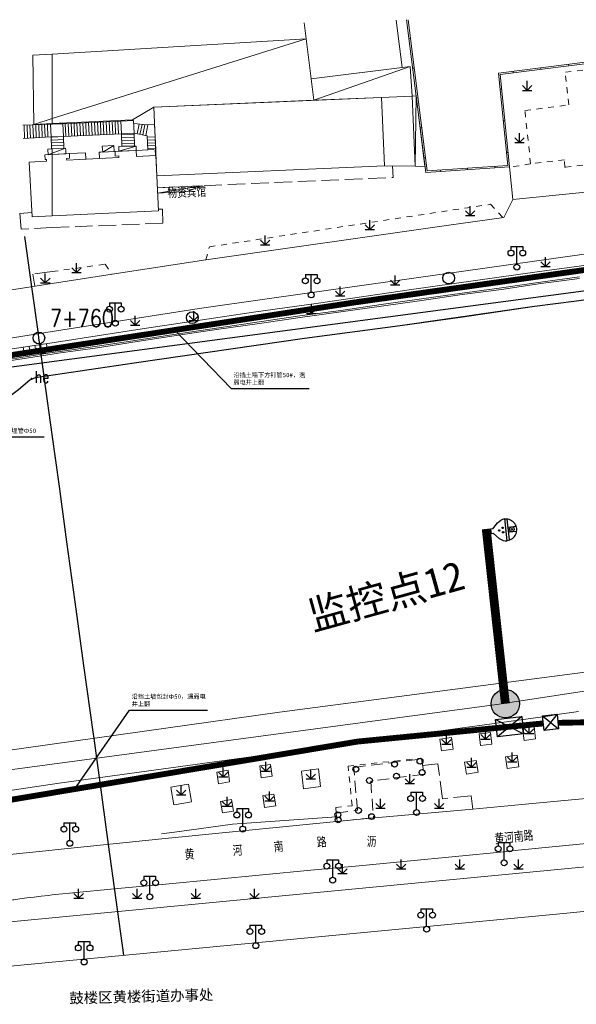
# Model space of a CAD drawing. Extents: x 39527407 to 39530665, y 3786466 to 3790957.
# Tile 34 of 113: x 39528827 to 39528922, y 3788063 to 3788231. Entities that reach past the tile are written whole.
import ezdxf
from ezdxf.enums import TextEntityAlignment as Align

# ---------------------------------------------------------------- set-up
doc = ezdxf.new("R2010")
doc.units = 0
doc.header["$PDSIZE"] = 0.2
for name, pattern in [('X0', [4, 3, -1]), ('X5', [3, 2, -1]), ('X6', [2, 1, -1])]:
    doc.linetypes.add(name, pattern=pattern)
doc.layers.get('0').update_dxf_attribs({"linetype": 'CONTINUOUS'})
for name, color, linetype in [('04-安保监控', 4, 'CONTINUOUS'), ('DLSS', 4, 'CONTINUOUS'), ('JCDL_DMX_F', 30, 'CONTINUOUS'), ('JCDL_JMDD', 1, 'CONTINUOUS'), ('JCDL_JMDD_F', 231, 'CONTINUOUS'), ('JCDL_JMDX_F', 231, 'CONTINUOUS'), ('JCDL_JT_ZJ', 100, 'CONTINUOUS'), ('JCDL_JTD_F', 100, 'CONTINUOUS'), ('JCDL_SXX_F', 5, 'CONTINUOUS'), ('JMD', 6, 'CONTINUOUS'), ('SXSS', 5, 'CONTINUOUS'), ('ZBTZ', 3, 'CONTINUOUS'), ('zdh', 7, 'CONTINUOUS'), ('断面线', 2, 'CONTINUOUS'), ('水面监控', 7, 'CONTINUOUS'), ('综合管网', 1, 'CONTINUOUS')]:
    doc.layers.add(name, color=color, linetype=linetype)
for name, color, linetype, lineweight in [('JCDL_JMDX', 1, 'CONTINUOUS', 0), ('JCDL_SXX', 5, 'CONTINUOUS', 0), ('JCDL_ZBX', 3, 'CONTINUOUS', 0), ('JCDL_ZBX_F', 7, 'CONTINUOUS', 0), ('TEXTL_ZJ', 7, 'CONTINUOUS', 0)]:
    doc.layers.add(name, color=color, linetype=linetype, lineweight=lineweight)
doc.styles.add('HT', font='simhei.ttf')
doc.styles.add('HZ', font='rs', dxfattribs={"width": 0.8, "bigfont": 'hztxt'})
doc.linetypes.add('10422', pattern='A,2,[150,AAA.SHX,S=1,R=0,X=0,Y=1],2,[177,AAA.SHX,S=1,R=0,X=0,Y=0.8],1e-09', length=4)
doc.linetypes.add('X35', pattern='A,2,[150,AAA.SHX,S=1,R=0,X=0,Y=1],2,[177,AAA.SHX,S=1,R=0,X=0,Y=0.8],1e-09', length=4)
doc.linetypes.add('X49', pattern='A,0,[5,symbolt.shx,S=1,R=0,X=0,Y=0],-10', length=10)
doc.linetypes.add('X67', pattern='A,1,[150,symbolx.shx,S=1,R=0,X=0,Y=1],2,[153,symbolx.shx,S=1,R=0,X=0,Y=0.8],2,[145,symbolx.shx,S=1,R=0,X=0,Y=0],0,[150,symbolx.shx,S=1,R=0,X=0,Y=1],2,[153,symbolx.shx,S=1,R=0,X=0,Y=0.8],2,[150,symbolx.shx,S=1,R=0,X=0,Y=1],0.5,-0.5,[146,symbolx.shx,S=1,R=0,X=0,Y=0],-0.5,0.5,[153,symbolx.shx,S=1,R=0,X=0,Y=0.8],1', length=12)

# ---------------------------------------------------------------- blocks, each defined once
blk = doc.blocks.new('9530003')
at = {"color": 0}
for p, q in [((-0.8, 0), (0.8, 0)), ((0, 0), (0, 1.6))]:
    blk.add_line(p, q, dxfattribs=at)
at = {"color": 0, "linetype": 'Continuous'}
for points in [[(0, 0), (-0.8, 0.8)], [(0, 0), (0.8, 0.8)]]:
    blk.add_lwpolyline(points, dxfattribs=at)
blk = doc.blocks.new('2382100')
at = {"color": 0, "linetype": 'Continuous'}
blk.add_circle((0, 0), 0.5, dxfattribs=at)
blk = doc.blocks.new('3521000')
at = {"color": 0}
for p, q in [((-1, 3.5), (1, 3.5)), ((0, 0.5), (0, 3.5))]:
    blk.add_line(p, q, dxfattribs=at)
at = {"color": 0, "linetype": 'Continuous', "flags": 128}
for points in [[(-1, 3.5), (-1, 2.9)], [(1, 3.5), (1, 2.9)]]:
    blk.add_lwpolyline(points, dxfattribs=at)
at = {"color": 0}
for centre in [(-1, 2.4), (1, 2.4), (0, 0)]:
    blk.add_circle(centre, 0.5, dxfattribs=at)
blk = doc.blocks.new('5820000')
at = {"color": 0, "linetype": 'Continuous'}
blk.add_circle((0, 0), 1, dxfattribs=at)
blk = doc.blocks.new('弱电井')
at = {"layer": '综合管网', "linetype": 'Continuous', "lineweight": 30}
for p, q in [((39506004.49, 3778249.61), (39505993.97, 3778244.37)), ((39505996.61, 3778252.25), (39506001.85, 3778241.73))]:
    blk.add_line(p, q, dxfattribs=at)
blk.add_lwpolyline([(39505996.61, 3778252.25), (39506004.49, 3778249.61), (39506001.85, 3778241.73), (39505993.97, 3778244.37)], close=True, dxfattribs=at)
blk = doc.blocks.new('A$C645879D4')
at = {"layer": '04-安保监控'}
h = blk.add_hatch(color=256, dxfattribs=at)
edge = h.paths.add_edge_path()
edge.add_arc((404, 404), 404, 0, 360)
blk.add_circle((404, 404), 404, dxfattribs=at)
blk = doc.blocks.new('A$C2CD672AE')
at = {"layer": '04-安保监控', "color": 6}
for p, q in [((3.16, 8.38), (1.14, 6.57)), ((3.16, 8.38), (3.16, 9.15)), ((3.16, 9.15), (4.84, 9.15)), ((4.84, 8.38), (4.84, 9.15)), ((4.84, 8.38), (6.85, 6.57)), ((0.1, 4.53), (0, 3.79)), ((0, 3.79), (8, 3.79)), ((0.34, 5.24), (0.1, 4.53)), ((1.14, 6.57), (0.34, 5.24)), ((6.85, 6.57), (7.66, 5.24)), ((7.66, 5.24), (7.9, 4.53)), ((7.9, 4.53), (8, 3.79)), ((0.31, 2.95), (7.69, 2.95)), ((3.16, 2.95), (3.16, 0.09)), ((4.84, 2.95), (4.84, 0.09))]:
    blk.add_line(p, q, dxfattribs=at)
for centre, major_axis, start_param, end_param in [((4, 3.79), (2.68, 2.68), 2.356194, 5.497787), ((3.26, 4.93), (0.188, 0.188), 6.28318530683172, 12.5663706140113), ((4.02, 6.27), (0.188, 0.188), 3.141593, 9.424778), ((4.85, 4.94), (0.188, 0.188), 3.141593, 9.424778), ((4, 1.71), (0.595, 0.595), 5.497787, 11.780972), ((4, 1.71), (0.161, 0.161), 5.497787, 11.780972)]:
    blk.add_ellipse(centre, major_axis=major_axis, ratio=1, start_param=start_param, end_param=end_param, dxfattribs=at)
for points in [[(3.03, 5.07), (3.49, 5.07), (2.99, 4.93), (3.52, 4.93)], [(3.03, 4.8), (3.49, 4.8), (2.99, 4.93), (3.52, 4.93)], [(3.12, 5.16), (3.39, 5.16), (3.03, 5.07), (3.49, 5.07)], [(3.12, 4.7), (3.39, 4.7), (3.03, 4.8), (3.49, 4.8)], [(3.26, 5.2), (3.26, 5.2), (3.12, 5.16), (3.39, 5.16)], [(3.26, 4.67), (3.26, 4.67), (3.12, 4.7), (3.39, 4.7)], [(3.79, 6.4), (4.25, 6.4), (3.76, 6.27), (4.29, 6.27)], [(3.79, 6.13), (4.25, 6.14), (3.76, 6.27), (4.29, 6.27)], [(3.89, 6.5), (4.16, 6.5), (3.79, 6.4), (4.25, 6.4)], [(3.89, 6.04), (4.16, 6.04), (3.79, 6.13), (4.25, 6.14)], [(4.02, 6.53), (4.02, 6.53), (3.89, 6.5), (4.16, 6.5)], [(4.02, 6), (4.02, 6), (3.89, 6.04), (4.16, 6.04)], [(4.62, 5.07), (5.08, 5.07), (4.59, 4.94), (5.12, 4.94)], [(4.62, 4.8), (5.09, 4.81), (4.59, 4.94), (5.12, 4.94)], [(4.72, 5.17), (4.99, 5.17), (4.62, 5.07), (5.08, 5.07)], [(4.72, 4.71), (4.99, 4.71), (4.62, 4.8), (5.09, 4.81)], [(4.85, 5.2), (4.85, 5.2), (4.72, 5.17), (4.99, 5.17)], [(4.86, 4.67), (4.86, 4.67), (4.72, 4.71), (4.99, 4.71)]]:
    blk.add_solid(points, dxfattribs=at)
blk = doc.blocks.new('A$C30C14BCC')
at = {"layer": '04-安保监控', "color": 2}
for p, q in [((0, 600), (400, 0)), ((0, 0), (400, 600))]:
    blk.add_line(p, q, dxfattribs=at)
at = {"layer": '04-安保监控', "color": 2, "ltscale": 12}
blk.add_lwpolyline([(0, 600), (400, 600), (400, 0), (0, 0)], close=True, dxfattribs=at)

msp = doc.modelspace()

# ---------------------------------------------------------------- linework, layer by layer
at = {"color": 9, "linetype": 'Continuous', "elevation": -38.58, "flags": 128}
msp.add_lwpolyline([(39528544.38863, 3788142.56071), (39528589.77988, 3788146.39236), (39528708.42517, 3788157.19587), (39528716.03372, 3788157.9629), (39528728.35855, 3788159.14714), (39528943.94426, 3788187.83495), (39528994.39861, 3788193.35469), (39528996.02612, 3788193.78543), (39529138.46752, 3788162.83557), (39529165.19701, 3788162.16328)], dxfattribs=at)
at = {"layer": 'DLSS', "color": 9, "linetype": 'X6', "lineweight": 0, "elevation": -38.58}
for points in [[(39528935.26154, 3788224.13045), (39528920.312, 3788222.41272)], [(39528920.95216, 3788216.84139), (39528920.312, 3788222.41272)], [(39528914.416, 3788206.76272), (39528913.451, 3788215.84072), (39528920.95216, 3788216.84139)], [(39528949.4747, 3788209.24674), (39528931.269, 3788207.43072), (39528920.277, 3788206.16772), (39528920.191, 3788207.42872), (39528914.416, 3788206.76272), (39528910.83941, 3788206.20549)], [(39528859.039, 3788190.37571), (39528859.65675, 3788192.61168), (39528907.58158, 3788199.86595), (39528909.72897, 3788197.59748)], [(39528832.843, 3788188.38016), (39528841.88491, 3788189.64799), (39528843.00632, 3788187.945)], [(39528881.27699, 3788096.01171), (39528881.18643, 3788096.96221), (39528883.99565, 3788097.23979), (39528883.28099, 3788104.00872), (39528895.56, 3788105.35272), (39528895.57757, 3788105.21378)]]:
    msp.add_lwpolyline(points, dxfattribs=at)
at = {"layer": 'DLSS', "color": 9, "linetype": 'Continuous', "lineweight": 20, "elevation": -38.58}
for points in [[(39528997.11052, 3788206.84358), (39528974.795, 3788207.90272), (39528943.607, 3788203.91672), (39528911.412, 3788200.65572), (39528910.83692, 3788206.22963)], [(39528909.85699, 3788197.61572), (39528911.412, 3788200.65572)], [(39528994.11535, 3788198.75811), (39528992.349, 3788198.83371), (39528983.16899, 3788198.72072), (39528968.86799, 3788197.61471), (39528955.461, 3788195.87372), (39528870.28099, 3788183.85872), (39528857.875, 3788182.10071), (39528832.843, 3788178.15314)], [(39528909.85699, 3788197.61572), (39528899.67373, 3788196.16491)], [(39528899.67373, 3788196.16491), (39528859.039, 3788190.37571)], [(39528859.039, 3788190.37571), (39528843.04899, 3788187.95171)], [(39528843.04899, 3788187.95171), (39528832.843, 3788186.34723)], [(39528832.843, 3788186.34723), (39528813.159, 3788183.25271), (39528808.16299, 3788182.44171), (39528802.959, 3788181.59972), (39528778.43, 3788177.71071), (39528761.533, 3788175.64471), (39528757.57799, 3788175.19772), (39528737.37, 3788173.15672), (39528714.68499, 3788171.09072), (39528706.525, 3788170.38072), (39528678.411, 3788168.09171), (39528666.28211, 3788167.02132), (39528655.114, 3788166.03571), (39528597.8, 3788161.41072), (39528585.538, 3788160.40872), (39528582.843, 3788160.19405)], [(39528832.843, 3788178.15314), (39528812.40915, 3788174.9307), (39528793.044, 3788171.68872), (39528788.18399, 3788170.94272), (39528771.38199, 3788168.60672), (39528735.392, 3788164.86672), (39528717.644, 3788163.22372), (39528675.635, 3788159.71271), (39528666.76499, 3788158.91472), (39528631.35599, 3788155.76972), (39528582.843, 3788151.99949)], [(39528832.843, 3788089.65418), (39528833.303, 3788089.70071), (39528850.979, 3788091.55171), (39528881.32599, 3788094.53671), (39528886.56, 3788095.10172), (39528904.568, 3788096.69472), (39528912.89599, 3788097.45672), (39528914.72388, 3788097.64326), (39528916.5523, 3788097.82456), (39528918.38119, 3788098.00104), (39528920.21055, 3788098.17268), (39528922.04034, 3788098.33949), (39528923.87058, 3788098.50146)], [(39528815.63, 3788087.91271), (39528832.843, 3788089.65418)], [(39528932.499, 3788080.13871), (39528920, 3788078.89171), (39528832.843, 3788070.57267)], [(39528832.843, 3788070.57267), (39528780.889, 3788065.61372)]]:
    msp.add_lwpolyline(points, dxfattribs=at)
at = {"layer": 'DLSS', "color": 9, "linetype": 'Continuous', "lineweight": 0, "elevation": -38.58}
for points in [[(39528926.3059, 3788091.0321), (39528918.07833, 3788090.22128), (39528912.288, 3788089.65372), (39528909.85033, 3788089.41491), (39528901.62189, 3788088.61298), (39528893.39302, 3788087.81548), (39528885.16371, 3788087.02243), (39528876.93399, 3788086.23381), (39528868.70384, 3788085.44964), (39528860.47326, 3788084.6699), (39528852.24227, 3788083.89461), (39528844.01086, 3788083.12376), (39528835.779, 3788082.35772), (39528834.56961, 3788082.23144), (39528833.36081, 3788082.09956), (39528832.843, 3788082.04083)], [(39528832.843, 3788078.13249), (39528933.914, 3788087.81871)], [(39528832.843, 3788082.04083), (39528832.15259, 3788081.96253), (39528830.94496, 3788081.82035), (39528829.73795, 3788081.67301), (39528828.53158, 3788081.52052), (39528827.32587, 3788081.36289), (39528826.289, 3788081.22271), (39528826.12084, 3788081.20012), (39528824.91652, 3788081.0322), (39528823.71299, 3788080.85872), (39528820.70324, 3788080.39571), (39528820.65499, 3788080.38772), (39528817.69449, 3788079.92627), (39528814.68667, 3788079.45089), (39528811.67979, 3788078.96959), (39528808.67387, 3788078.48236), (39528805.669, 3788077.98871)], [(39528805.966, 3788075.55671), (39528832.843, 3788078.13249)]]:
    msp.add_lwpolyline(points, dxfattribs=at)
at = {"layer": 'JCDL_DMX_F', "color": 9, "linetype": 'X35', "lineweight": 0, "elevation": -38.58}
for points in [[(39528832.843, 3788174.30361), (39528833.84307, 3788174.4414), (39528840.56593, 3788175.38858), (39528847.35153, 3788176.42969), (39528854.36928, 3788177.53298), (39528861.27666, 3788178.54226), (39528868.17015, 3788179.53615), (39528875.10947, 3788180.56117), (39528882.06496, 3788181.50801), (39528888.97435, 3788182.50194), (39528895.86769, 3788183.4645), (39528902.76004, 3788184.45823), (39528909.46587, 3788185.3426), (39528916.15573, 3788186.33649), (39528922.76639, 3788187.22071)], [(39528822.8569, 3788172.76126), (39528832.843, 3788174.30361)], [(39528832.843, 3788104.36398), (39528908.684, 3788114.52672), (39528923.93299, 3788116.86371)], [(39528803.03408, 3788096.46935), (39528834.00799, 3788101.12171), (39528846.009, 3788102.72472), (39528916.51, 3788112.41671), (39528917.72816, 3788112.61253), (39528918.9472, 3788112.80281), (39528920.16703, 3788112.98795), (39528921.38763, 3788113.16797), (39528922.60897, 3788113.34286)], [(39528798.08, 3788099.70572), (39528832.843, 3788104.36398)]]:
    msp.add_lwpolyline(points, dxfattribs=at)
at = {"layer": 'JCDL_JMDX', "color": 9, "linetype": 'Continuous', "lineweight": 0, "elevation": -38.58}
for points in [[(39528893.2676, 3788231.35283), (39528896.534, 3788205.31472)], [(39528832.843, 3788214.49887), (39528876.153, 3788228.10972)], [(39528947.0359, 3788227.04372), (39528908.9363, 3788222.21535)], [(39528877.46677, 3788217.62056), (39528893.86346, 3788223.38929)], [(39528910.83692, 3788206.22963), (39528909.21005, 3788221.99804)], [(39528894.715, 3788206.34672), (39528894.89914, 3788218.34704)], [(39528829.67872, 3788213.50444), (39528832.843, 3788214.49887)], [(39528832.54087, 3788213.51452), (39528827.81494, 3788213.34121)], [(39528828.04389, 3788213.34961), (39528828.12606, 3788211.10905)], [(39528828.54356, 3788213.36793), (39528828.6254, 3788211.13609)], [(39528829.04322, 3788213.38626), (39528829.12475, 3788211.16313)], [(39528829.54288, 3788213.40458), (39528829.62409, 3788211.19017)], [(39528830.04255, 3788213.4229), (39528830.12344, 3788211.21721)], [(39528830.54221, 3788213.44123), (39528830.62278, 3788211.24425)], [(39528831.04188, 3788213.45955), (39528831.12212, 3788211.27129)], [(39528831.54154, 3788213.47788), (39528831.62147, 3788211.29834)], [(39528832.0412, 3788213.4962), (39528832.12081, 3788211.32538)], [(39528832.843, 3788213.5256), (39528832.54087, 3788213.51452)], [(39528832.54087, 3788213.51452), (39528832.644, 3788211.35371)], [(39528834.11536, 3788213.57226), (39528832.843, 3788213.5256)], [(39528834.64355, 3788213.59747), (39528834.11536, 3788213.57226)], [(39528844.5467, 3788214.0701), (39528834.64355, 3788213.59747)], [(39528834.74599, 3788211.45071), (39528834.64355, 3788213.59747)], [(39528835.0575, 3788213.61723), (39528835.15999, 3788211.46973)], [(39528835.55693, 3788213.64106), (39528835.65946, 3788211.49268)], [(39528836.05636, 3788213.6649), (39528836.15894, 3788211.51562)], [(39528836.55579, 3788213.68873), (39528836.65841, 3788211.53857)], [(39528837.05522, 3788213.71257), (39528837.15788, 3788211.56152)], [(39528837.55466, 3788213.73641), (39528837.65736, 3788211.58446)], [(39528838.05409, 3788213.76024), (39528838.15683, 3788211.60741)], [(39528838.55352, 3788213.78408), (39528838.65631, 3788211.63036)], [(39528839.05295, 3788213.80791), (39528839.15578, 3788211.6533)], [(39528839.55238, 3788213.83175), (39528839.65525, 3788211.67625)], [(39528840.05181, 3788213.85558), (39528840.15473, 3788211.6992)], [(39528840.55125, 3788213.87942), (39528840.6542, 3788211.72214)], [(39528841.05068, 3788213.90326), (39528841.15368, 3788211.74509)], [(39528841.55011, 3788213.92709), (39528841.65315, 3788211.76804)], [(39528842.04954, 3788213.95093), (39528842.15262, 3788211.79098)], [(39528842.54897, 3788213.97476), (39528842.6521, 3788211.81393)], [(39528843.0484, 3788213.9986), (39528843.15157, 3788211.83688)], [(39528843.54783, 3788214.02243), (39528843.65105, 3788211.85983)], [(39528844.04727, 3788214.04627), (39528844.15052, 3788211.88277)], [(39528846.704, 3788214.15371), (39528844.5467, 3788214.0701)], [(39528844.5467, 3788214.0701), (39528844.65, 3788211.90572)], [(39528846.82099, 3788211.99971), (39528846.704, 3788214.15371)], [(39528846.73224, 3788213.63382), (39528848.96699, 3788213.40472)], [(39528847.31018, 3788211.89628), (39528847.65751, 3788213.53896)], [(39528847.79936, 3788211.79285), (39528848.15772, 3788213.48768)], [(39528848.28855, 3788211.68941), (39528848.65794, 3788213.4364)], [(39528848.77773, 3788211.58598), (39528849.166, 3788213.42226)], [(39528848.96699, 3788213.40472), (39528850.30065, 3788213.52224)], [(39528850.30065, 3788213.52224), (39528850.4824, 3788209.2205)], [(39528832.644, 3788211.35371), (39528827.88171, 3788211.09582)], [(39528832.644, 3788211.35371), (39528832.843, 3788211.36289)], [(39528832.73728, 3788209.32441), (39528832.644, 3788211.35371)], [(39528832.64545, 3788211.3223), (39528832.843, 3788211.33138)], [(39528832.843, 3788211.36289), (39528834.74599, 3788211.45071)], [(39528832.843, 3788211.33138), (39528834.74746, 3788211.41892)], [(39528844.65, 3788211.90572), (39528834.74599, 3788211.45071)], [(39528834.8393, 3788209.42105), (39528834.74599, 3788211.45071)], [(39528844.65, 3788211.90572), (39528846.82099, 3788211.99971)], [(39528844.70499, 3788209.76071), (39528844.65, 3788211.90572)], [(39528844.65374, 3788211.76006), (39528846.82409, 3788211.8157)], [(39528844.66655, 3788211.26022), (39528846.8325, 3788211.31575)], [(39528846.82099, 3788211.99971), (39528849.058, 3788211.52672)], [(39528846.85804, 3788209.79692), (39528846.82099, 3788211.99971)], [(39528849.058, 3788211.52672), (39528849.1589, 3788209.15744)], [(39528849.06708, 3788211.31337), (39528850.39159, 3788211.36978)], [(39528832.66841, 3788210.82283), (39528832.843, 3788210.83085)], [(39528832.69137, 3788210.32336), (39528832.843, 3788210.33033)], [(39528832.71432, 3788209.82388), (39528832.843, 3788209.8298)], [(39528832.843, 3788210.83085), (39528834.77042, 3788210.91945)], [(39528832.843, 3788210.33033), (39528834.79338, 3788210.41998)], [(39528832.843, 3788209.8298), (39528834.81634, 3788209.9205)], [(39528832.843, 3788208.58473), (39528835.093, 3788209.43272)], [(39528841.44457, 3788208.77388), (39528843.349, 3788209.91771)], [(39528844.22757, 3788208.90405), (39528847.14299, 3788209.80171)], [(39528844.67937, 3788210.76039), (39528846.84091, 3788210.8158)], [(39528844.69218, 3788210.26055), (39528846.84931, 3788210.31585)], [(39528849.08836, 3788210.81383), (39528850.41269, 3788210.87023)], [(39528849.10964, 3788210.31428), (39528850.4338, 3788210.37067)], [(39528849.13091, 3788209.81473), (39528850.45491, 3788209.87112)], [(39528849.15219, 3788209.31518), (39528850.47601, 3788209.37157)], [(39528832.16176, 3788208.32798), (39528832.843, 3788208.58473)], [(39528896.534, 3788205.31472), (39528910.83692, 3788206.22963)], [(39528858.36555, 3788203.02429), (39528850.8171, 3788201.77312)]]:
    msp.add_lwpolyline(points, dxfattribs=at)
at = {"layer": 'JCDL_JMDX', "color": 9, "linetype": 'X0', "lineweight": 0, "elevation": -38.58}
for points in [[(39528835.77277, 3788208.50972), (39528838.51683, 3788208.65344), (39528838.57173, 3788207.5414)], [(39528843.55399, 3788208.86771), (39528841.05646, 3788208.75662), (39528840.82867, 3788208.74789), (39528840.89064, 3788207.66283)], [(39528847.14999, 3788209.06171), (39528850.38199, 3788209.21571), (39528850.43708, 3788208.16172)], [(39528850.77214, 3788202.69011), (39528890.73347, 3788204.44875), (39528890.9574, 3788204.46095), (39528890.87489, 3788206.39875)], [(39528832.843, 3788195.88934), (39528827.52399, 3788195.64072), (39528827.32399, 3788198.27871), (39528829.37645, 3788198.47563)], [(39528850.95096, 3788199.04276), (39528851.64597, 3788199.04276), (39528851.71496, 3788196.65367), (39528832.843, 3788195.88934)]]:
    msp.add_lwpolyline(points, dxfattribs=at)
at = {"layer": 'JCDL_JMDX', "color": 9, "linetype": 'X67', "lineweight": 0, "elevation": -38.58}
for points in [[(39528832.843, 3788170.71941), (39528846.78883, 3788172.73452), (39528875.87809, 3788176.9464), (39528892.15163, 3788179.13787), (39528902.78863, 3788180.61652), (39528915.09334, 3788182.40818), (39528922.24827, 3788183.3608), (39528933.80215, 3788184.96701), (39528946.20778, 3788186.75721), (39528959.19593, 3788188.56633), (39528972.15803, 3788190.11916), (39528982.75405, 3788190.7814), (39528990.58084, 3788190.97211), (39528991.2165, 3788190.92916)], [(39528827.07636, 3788168.21651), (39528827.32592, 3788168.42874), (39528827.57213, 3788168.64483), (39528827.81494, 3788168.86474), (39528828.054, 3788169.08872), (39528828.996, 3788169.85872), (39528829.93699, 3788170.24171), (39528832.843, 3788170.71941)]]:
    msp.add_lwpolyline(points, dxfattribs=at)
at = {"layer": 'JCDL_JMDX_F', "color": 9, "linetype": 'Continuous', "lineweight": 0, "elevation": -38.58}
for points in [[(39528893.51862, 3788231.36032), (39528896.75278, 3788205.57923)], [(39528893.66659, 3788228.17224), (39528893.91465, 3788228.20336)], [(39528947.06733, 3788226.7957), (39528909.21005, 3788221.99804)], [(39528894.30565, 3788223.078), (39528894.55371, 3788223.10912)], [(39528916.15065, 3788223.12963), (39528916.18208, 3788222.88161)], [(39528920.88483, 3788223.72959), (39528920.91626, 3788223.48157)], [(39528910.56156, 3788206.46253), (39528908.9363, 3788222.21535)], [(39528911.41646, 3788222.52966), (39528911.4479, 3788222.28165)], [(39528909.46662, 3788219.51124), (39528909.21794, 3788219.48559)], [(39528894.94471, 3788217.98376), (39528895.19276, 3788218.01488)], [(39528895.58377, 3788212.88952), (39528895.83182, 3788212.92064)], [(39528910.02348, 3788214.11384), (39528909.7748, 3788214.08818)], [(39528896.22282, 3788207.79528), (39528896.47088, 3788207.8264)], [(39528910.58035, 3788208.71643), (39528910.33167, 3788208.69077)], [(39528896.75278, 3788205.57923), (39528910.56156, 3788206.46253)], [(39528903.68546, 3788205.77218), (39528903.6695, 3788206.02167)], [(39528908.34202, 3788206.07004), (39528908.32606, 3788206.31953)], [(39528899.0289, 3788205.47431), (39528899.01294, 3788205.7238)]]:
    msp.add_lwpolyline(points, dxfattribs=at)
at = {"layer": 'JCDL_SXX', "color": 9, "linetype": 'Continuous', "lineweight": 0, "elevation": -38.58}
for points in [[(39528993.36207, 3788196.72372), (39528992.73189, 3788196.77329), (39528987.86622, 3788196.77329), (39528985.44231, 3788196.87119), (39528975.58129, 3788196.1588), (39528971.76474, 3788195.91979), (39528964.67135, 3788195.13752), (39528947.92786, 3788192.85921), (39528932.35607, 3788190.64368), (39528915.94209, 3788188.38505), (39528894.11856, 3788185.30739), (39528878.25769, 3788183.01119), (39528867.14383, 3788181.44988), (39528861.508, 3788180.61546), (39528848.18643, 3788178.60722), (39528832.843, 3788176.25072)], [(39528832.843, 3788176.25072), (39528822.57156, 3788174.69997)], [(39528829.87736, 3788175.80298), (39528830.02659, 3788174.81775)], [(39528830.86615, 3788175.95226), (39528830.94043, 3788175.46187)], [(39528831.85495, 3788176.10155), (39528832.00403, 3788175.11727)], [(39528827.89977, 3788175.50441), (39528828.04914, 3788174.51823)], [(39528828.88856, 3788175.65369), (39528828.96299, 3788175.16235)]]:
    msp.add_lwpolyline(points, dxfattribs=at)
at = {"layer": 'JCDL_SXX_F', "color": 9, "linetype": 'Continuous', "lineweight": 0, "elevation": -38.58}
for points in [[(39528922.73209, 3788187.46835), (39528916.12079, 3788186.58405), (39528909.43116, 3788185.59018), (39528902.72586, 3788184.70588), (39528895.83256, 3788183.71202), (39528888.93927, 3788182.74946), (39528882.0303, 3788181.7556), (39528875.07434, 3788180.80869), (39528868.13405, 3788179.78353), (39528861.24075, 3788178.78967), (39528854.33179, 3788177.78015), (39528847.31316, 3788176.67673), (39528840.52953, 3788175.63592), (39528833.80857, 3788174.68901), (39528832.843, 3788174.55597)], [(39528832.843, 3788174.55597), (39528822.82002, 3788173.00853)]]:
    msp.add_lwpolyline(points, dxfattribs=at)
at = {"layer": 'JCDL_ZBX', "color": 9, "linetype": 'Continuous', "lineweight": 0, "elevation": -38.58}
for points in [[(39528913.346, 3788108.39572), (39528915.275, 3788108.67871), (39528915.015, 3788110.74272), (39528913.0441, 3788110.45356), (39528913.346, 3788108.39572)], [(39528898.94999, 3788108.62771), (39528900.95399, 3788108.89171), (39528901.235, 3788106.89771), (39528899.213, 3788106.63135), (39528898.94999, 3788108.62771)], [(39528905.865, 3788107.51472), (39528905.626, 3788109.49672), (39528907.575, 3788109.75072), (39528907.81625, 3788107.75), (39528905.865, 3788107.51472)], [(39528910.405, 3788103.60171), (39528912.385, 3788103.87572), (39528912.136, 3788105.89871), (39528910.12563, 3788105.62051), (39528910.405, 3788103.60171)], [(39528903.48499, 3788102.64871), (39528905.48099, 3788102.97072), (39528905.16, 3788104.98671), (39528903.15988, 3788104.66405), (39528903.48499, 3788102.64871)]]:
    msp.add_lwpolyline(points, dxfattribs=at)
at = {"layer": 'JCDL_ZBX', "color": 9, "linetype": 'X49', "lineweight": 0, "elevation": -38.58}
msp.add_lwpolyline([(39528881.33976, 3788095.37737), (39528863.60313, 3788094.12713), (39528854.52217, 3788092.84952), (39528851.449, 3788092.47154)], dxfattribs=at)
at = {"layer": 'JCDL_ZBX_F', "color": 9, "linetype": 'X0', "lineweight": 0, "elevation": -38.58}
for points in [[(39528832.843, 3788188.38016), (39528829.543, 3788187.93772), (39528829.8666, 3788185.87931)], [(39528868.49497, 3788102.03226), (39528870.34696, 3788102.28326), (39528870.073, 3788104.30471), (39528868.22099, 3788104.05372), (39528868.49497, 3788102.03226)], [(39528904.568, 3788096.69472), (39528904.273, 3788098.91571), (39528899.37772, 3788098.45564), (39528898.60599, 3788104.41471), (39528896.00863, 3788104.10046)], [(39528861.18399, 3788100.97872), (39528863.08499, 3788101.30671), (39528862.82299, 3788103.33172), (39528860.906, 3788102.99971), (39528861.18399, 3788100.97872)], [(39528875.342, 3788103.15171), (39528878.241, 3788103.52371), (39528878.57099, 3788100.53671), (39528875.69799, 3788100.12871), (39528875.342, 3788103.15171)], [(39528853.06199, 3788100.42971), (39528856.08099, 3788100.92472), (39528856.57705, 3788097.89933), (39528853.55805, 3788097.40434), (39528853.06199, 3788100.42971)], [(39528868.75712, 3788098.98364), (39528870.61737, 3788099.24176), (39528870.95324, 3788097.21984), (39528869.06716, 3788096.96173), (39528868.75712, 3788098.98364)], [(39528863.755, 3788096.35171), (39528863.43599, 3788098.29872), (39528861.545, 3788097.96471), (39528861.852, 3788096.02172), (39528863.755, 3788096.35171)]]:
    msp.add_lwpolyline(points, dxfattribs=at)
at = {"layer": 'JMD', "color": 9, "linetype": 'Continuous', "lineweight": 0, "elevation": -38.58}
for points in [[(39528891.4808, 3788231.29952), (39528892.50145, 3788223.2187), (39528877.00865, 3788221.27824), (39528876.153, 3788228.10972), (39528875.81207, 3788230.83204)], [(39528846.53499, 3788214.28172), (39528832.843, 3788213.67669), (39528832.843, 3788225.47346), (39528876.153, 3788228.10972), (39528877.46677, 3788217.62056), (39528850.17645, 3788216.46145), (39528846.53499, 3788214.28172)], [(39528832.843, 3788213.67669), (39528829.67872, 3788213.50444), (39528829.51457, 3788225.29578), (39528832.843, 3788225.47346), (39528832.843, 3788213.67669)], [(39528893.86346, 3788223.38929), (39528894.2347, 3788218.3204), (39528889.007, 3788218.11071), (39528877.46677, 3788217.62056), (39528877.00865, 3788221.27824), (39528893.86346, 3788223.38929)], [(39528889.007, 3788218.11071), (39528889.476, 3788206.41772), (39528850.672, 3788204.73271), (39528850.17645, 3788216.46145), (39528889.007, 3788218.11071)], [(39528894.2347, 3788218.3204), (39528894.715, 3788206.34672), (39528889.476, 3788206.41772), (39528889.007, 3788218.11071), (39528894.2347, 3788218.3204)], [(39528894.89914, 3788218.34704), (39528896.40741, 3788206.32379), (39528894.715, 3788206.34672), (39528894.2347, 3788218.3204), (39528894.89914, 3788218.34704)], [(39528835.16307, 3788208.47923), (39528832.843, 3788208.36231), (39528832.843, 3788209.32927), (39528835.093, 3788209.43272), (39528835.159, 3788209.11672), (39528835.16307, 3788208.47923)], [(39528843.349, 3788209.91771), (39528843.41239, 3788208.86167), (39528841.44457, 3788208.77388), (39528841.383, 3788209.79972), (39528843.349, 3788209.91771)], [(39528847.14299, 3788209.80171), (39528847.14999, 3788209.06171), (39528844.22757, 3788208.90405), (39528844.18199, 3788209.74872), (39528844.70499, 3788209.76071), (39528846.85804, 3788209.79692), (39528847.14299, 3788209.80171)], [(39528832.843, 3788208.36231), (39528832.843, 3788197.91209), (39528829.41445, 3788197.74851), (39528828.929, 3788207.03771), (39528831.887, 3788207.22872), (39528831.87318, 3788207.49301), (39528831.61399, 3788207.48071), (39528831.581, 3788208.29872), (39528832.843, 3788208.36231)], [(39528832.843, 3788208.36231), (39528832.16176, 3788208.32798), (39528832.11299, 3788209.29571), (39528832.843, 3788209.32927), (39528832.843, 3788208.36231)], [(39528847.14999, 3788209.06171), (39528847.20586, 3788207.99286), (39528850.52693, 3788208.16642), (39528850.672, 3788204.73271), (39528850.964, 3788198.77672), (39528832.843, 3788197.91209), (39528832.843, 3788208.36231), (39528835.768, 3788208.50972), (39528835.796, 3788207.71971), (39528835.29712, 3788207.69365), (39528835.31395, 3788207.37139), (39528844.218, 3788207.83672), (39528844.2034, 3788208.11603), (39528843.585, 3788208.08372), (39528843.55399, 3788208.86771), (39528847.14999, 3788209.06171)], [(39528858.36555, 3788203.02429), (39528855.91098, 3788202.02285), (39528850.8171, 3788201.77312), (39528850.77214, 3788202.69011), (39528858.36555, 3788203.02429)]]:
    msp.add_lwpolyline(points, dxfattribs=at)
at = {"layer": 'JMD', "color": 9, "linetype": 'X5', "lineweight": 0, "elevation": -38.58}
msp.add_lwpolyline([(39528896.23599, 3788102.64272), (39528887.166, 3788101.44471), (39528887.62118, 3788095.20081), (39528881.42193, 3788094.54698), (39528881.27699, 3788096.01171), (39528884.912, 3788096.49272), (39528884.254, 3788103.78171), (39528895.83, 3788105.24572), (39528896.23599, 3788102.64272)], dxfattribs=at)
at = {"layer": 'SXSS', "color": 9, "linetype": '10422', "flags": 128}
msp.add_lwpolyline([(39529158.99219, 3788155.00221), (39529154.61133, 3788156.12167), (39529139.59664, 3788160.06119), (39529139.20828, 3788160.09122), (39529138.62708, 3788159.93231), (39529134.56702, 3788158.64931), (39529133.72248, 3788158.51672), (39529132.81762, 3788158.6252), (39529113.18757, 3788163.5065), (39529112.13112, 3788164.12733), (39529111.17086, 3788164.90968), (39529109.52931, 3788166.4485), (39529108.36236, 3788167.42696), (39529107.39602, 3788168.07286), (39529082.843, 3788174.28322), (39529050.68838, 3788182.43744), (39529033.00544, 3788186.68419), (39529028.68519, 3788187.22346), (39529024.83151, 3788187.70449), (39529002.88224, 3788190.14097), (39528990.58084, 3788190.97211), (39528982.75405, 3788190.7814), (39528972.15803, 3788190.11916), (39528959.19593, 3788188.56633), (39528946.20778, 3788186.75721), (39528933.80215, 3788184.96701), (39528922.24827, 3788183.3608), (39528915.09334, 3788182.40818), (39528892.15162, 3788179.13787), (39528875.87809, 3788176.9464), (39528846.78883, 3788172.73452), (39528829.93699, 3788170.24171), (39528828.996, 3788169.85872), (39528827.07636, 3788168.21651), (39528825.51229, 3788167.02725), (39528824.41071, 3788166.31798), (39528823.26701, 3788165.67882), (39528822.38429, 3788165.24697), (39528820.25316, 3788164.40332), (39528818.78, 3788164.01172), (39528816.61363, 3788163.978), (39528814.57489, 3788164.13063), (39528812.89156, 3788164.39443), (39528810.25161, 3788165.0709), (39528808.64886, 3788165.64914), (39528806.695, 3788166.39572), (39528784.98399, 3788162.69571), (39528745.658, 3788158.20872), (39528673.04433, 3788151.08721), (39528646.58199, 3788148.55371), (39528582.843, 3788142.75486), (39528552.091, 3788140.10372), (39528550.826, 3788139.49872), (39528549.658, 3788138.03872), (39528548.90697, 3788137.42772), (39528548.81264, 3788137.19961), (39528526.95554, 3788135.46463)], dxfattribs=at)
at = {"layer": 'SXSS', "color": 9, "linetype": 'X35', "lineweight": 0, "elevation": -38.58}
for points in [[(39528832.843, 3788107.75911), (39528871.579, 3788113.22572), (39528926.71, 3788120.46672)], [(39528758.81199, 3788085.88672), (39528771.181, 3788087.46971), (39528770.048, 3788096.31571), (39528773.129, 3788096.45271), (39528798.08, 3788099.70572), (39528797.375, 3788102.75371), (39528832.843, 3788107.75911)]]:
    msp.add_lwpolyline(points, dxfattribs=at)
at = {"layer": 'zdh', "color": 9}
msp.add_point((39528829.332, 3788170.16072, -2.055), dxfattribs=at)
at = {"layer": '断面线', "color": 9, "elevation": -38.58, "flags": 128}
msp.add_lwpolyline([(39528845.05784, 3788071.73857), (39528842.45589, 3788090.65919), (39528840.89066, 3788102.04105), (39528840.43138, 3788105.38083), (39528839.96608, 3788108.76436), (39528839.8711, 3788109.45499), (39528838.25652, 3788121.19573), (39528836.76766, 3788132.02227), (39528835.36087, 3788142.25207), (39528834.05981, 3788151.71297), (39528832.843, 3788160.56126), (39528831.5379, 3788170.05153), (39528831.47694, 3788170.49485), (39528830.72928, 3788175.9316), (39528830.57382, 3788177.06204), (39528830.47512, 3788177.77972), (39528829.37197, 3788185.80155), (39528828.19587, 3788194.35378)], dxfattribs=at)
at = {"layer": '断面线', "color": 9}
msp.add_circle((39528830.57382, 3788177.06204, -38.58), 1, dxfattribs=at)
at = {"layer": '水面监控', "color": 6, "const_width": 1.5, "elevation": -38.58}
msp.add_lwpolyline([(39528906.84892, 3788144.47667), (39528910.11661, 3788114.65517)], dxfattribs=at)
at = {"layer": '综合管网', "color": 1, "linetype": 'Continuous', "lineweight": 30}
for p, q in [((39528853.69996, 3788178.4515, -38.58), (39528863.3389, 3788168.42662)), ((39528863.3389, 3788168.42662), (39528876.64768, 3788168.42662)), ((39528818.13118, 3788160.19756), (39528831.43996, 3788160.19756)), ((39528836.45114, 3788099.76663), (39528845.99696, 3788113.57463)), ((39528845.99696, 3788113.57463), (39528859.30573, 3788113.57463))]:
    msp.add_line(p, q, dxfattribs=at)
at = {"layer": '综合管网', "color": 3, "linetype": 'Continuous', "lineweight": 30, "const_width": 1, "flags": 128}
msp.add_lwpolyline([(39528884.57378, 3788183.14668), (39528934.63641, 3788190.20904)], dxfattribs=at)
at = {"layer": '综合管网', "color": 3, "linetype": 'Continuous', "lineweight": 30, "const_width": 1, "elevation": -38.58, "flags": 128}
msp.add_lwpolyline([(39528825.33388, 3788174.05358), (39528884.57378, 3788183.14668)], dxfattribs=at)
at = {"layer": '综合管网', "color": 6, "linetype": 'Continuous', "lineweight": 30, "const_width": 1, "flags": 128}
for points in [[(39528967.83041, 3788112.27193), (39528919.08638, 3788111.39601)], [(39528916.58821, 3788111.29788), (39528884.85804, 3788108.19143)], [(39528884.85804, 3788108.19143), (39528806.26869, 3788094.98406)]]:
    msp.add_lwpolyline(points, dxfattribs=at)

# ---------------------------------------------------------------- block references
at = {"layer": 'JCDL_JMDD', "color": 9}
for p in [(39528895.55805, 3788104.8585, -38.58), (39528884.60744, 3788103.49461, -38.58), (39528891.22903, 3788104.34321, -38.58), (39528886.93601, 3788101.5677, -38.58), (39528891.53417, 3788102.28754, -38.58), (39528895.91295, 3788102.92208, -38.58), (39528885.05575, 3788096.44867, -38.58), (39528881.56207, 3788095.71194, -38.58), (39528881.60107, 3788094.83626, -38.58), (39528887.30735, 3788095.39873, -38.58)]:
    msp.add_blockref('2382100', p, dxfattribs=at)
at = {"layer": 'JCDL_JMDD_F', "color": 9}
for p in [(39528912.071, 3788189.14672, -38.58), (39528877.004, 3788184.39871, -38.58), (39528843.602, 3788179.57672, -38.58), (39528894.968, 3788096.09371, -38.58), (39528865.32599, 3788093.27172, -38.58), (39528835.839, 3788090.84272, -38.58), (39528909.897, 3788087.50372, -38.58), (39528880.665, 3788084.54172, -38.58), (39528849.471, 3788081.71271, -38.58), (39528896.69399, 3788076.18772, -38.58), (39528867.557, 3788073.38072, -38.58), (39528838.28299, 3788070.58671, -38.58)]:
    msp.add_blockref('3521000', p, dxfattribs=at)
at = {"layer": 'JCDL_JTD_F', "color": 9}
for p in [(39528900.446, 3788187.26872, -38.58), (39528856.723, 3788180.52872, -38.58)]:
    msp.add_blockref('5820000', p, dxfattribs=at)
at = {"layer": 'ZBTZ', "color": 9}
for p in [(39528913.84998, 3788219.30476, -38.58), (39528912.52274, 3788210.41971, -38.58), (39528904.13149, 3788197.96071, -38.58), (39528887.01962, 3788195.57739, -38.58), (39528869.13675, 3788192.96146, -38.58), (39528836.97296, 3788188.20912, -38.58), (39528916.9613, 3788189.23241, -38.58), (39528831.66564, 3788186.46444, -38.58), (39528891.29838, 3788186.09983, -38.58), (39528881.96657, 3788184.23314, -38.58), (39528877.03054, 3788181.21846, -38.58), (39528846.97186, 3788179.23395, -38.58), (39528856.97032, 3788180.03391, -38.58), (39528830.90764, 3788174.52376, -38.58), (39528914.16833, 3788109.56921, -38.58), (39528900.08869, 3788107.76151, -38.58), (39528906.72, 3788108.63271, -38.58), (39528904.32127, 3788103.81772, -38.58), (39528911.26171, 3788104.75022, -38.58), (39528861.99869, 3788102.15522, -38.58), (39528869.28397, 3788103.16851, -38.58), (39528876.96331, 3788101.82622, -38.58), (39528893.82265, 3788101.04427, -38.58), (39528854.82052, 3788099.12952, -38.58), (39528862.64732, 3788097.16021, -38.58), (39528869.89838, 3788098.07421, -38.58), (39528888.8234, 3788096.84502, -38.58), (39528898.8219, 3788096.84502, -38.58), (39528882.3409, 3788085.68462, -38.58), (39528892.33936, 3788086.48466, -38.58), (39528902.33786, 3788086.48466, -38.58), (39528912.33636, 3788086.48466, -38.58), (39528837.3477, 3788081.48542, -38.58), (39528847.3462, 3788081.48542, -38.58), (39528857.3447, 3788081.48542, -38.58), (39528867.34315, 3788081.48537, -38.58)]:
    msp.add_blockref('9530003', p, dxfattribs=at)
at = {"layer": '水面监控', "color": 6}
for name, p, xscale, yscale, zscale, rotation in [('A$C2CD672AE', (39528912.25509, 3788142.61823, -38.58), 0.4799999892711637, 0.4800000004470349, 0.4800000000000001, 96.25321909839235), ('A$C645879D4', (39528912.26051, 3788117.32672, -38.58), 0.0059999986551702, 0.0059999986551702, 0.006, 186.2532190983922), ('A$C30C14BCC', (39528908.42612, 3788111.98718, -38.58), 0.007499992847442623, 0.007499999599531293, 0.0075, 276.2532190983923)]:
    msp.add_blockref(name, p, dxfattribs=dict(at, xscale=xscale, yscale=yscale, zscale=zscale, rotation=rotation))
at = {"layer": '综合管网', "color": 9, "linetype": 'Continuous', "lineweight": 30, "xscale": 0.300000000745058, "yscale": 0.300000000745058, "zscale": 0.300000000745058, "rotation": 24.85064533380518}
msp.add_blockref('弱电井', (29250866.71932, -2221180.28045), dxfattribs=at)

# ---------------------------------------------------------------- texts
at = {"layer": 'JCDL_JT_ZJ', "color": 9, "lineweight": 0, "style": 'HZ', "width": 0.8}
for s, p in [('路', (39528878.10387, 3788089.51274, -38.58)), ('黄', (39528855.55604, 3788087.41137, -38.58)), ('河', (39528863.75088, 3788088.09191, -38.58)), ('南', (39528870.74266, 3788088.74677, -38.58))]:
    msp.add_text(s, height=1.8, rotation=5.0369731, dxfattribs=at).set_placement(p, align=Align.BOTTOM_LEFT)
msp.add_text('沥', height=1.8, dxfattribs=at).set_placement((39528886.48259, 3788089.67218, -38.58), align=Align.BOTTOM_LEFT)
at = {"layer": 'TEXTL_ZJ', "color": 9, "style": 'HZ', "width": 0.8}
for s, rotation, p in [('物资宾馆', 2.6718619, (39528852.54788, 3788200.2982, -38.58)), ('黄河南路', 5.7303235, (39528908.41613, 3788090.11558, -38.58))]:
    msp.add_text(s, height=1.8, rotation=rotation, dxfattribs=at).set_placement(p, align=Align.BOTTOM_LEFT)
at = {"layer": 'TEXTL_ZJ', "color": 9, "style": 'HT'}
msp.add_text('鼓楼区黄楼街道办事处', height=1.8, rotation=1.4065425, dxfattribs=at).set_placement((39528835.80085, 3788062.98116, -38.58), align=Align.BOTTOM_LEFT)
at = {"layer": 'zdh', "color": 9, "style": 'HZ', "width": 0.8}
msp.add_text('he', height=2, dxfattribs=at).set_placement((39528829.832, 3788169.41072, -2.055))
at = {"layer": '断面线', "color": 9, "linetype": 'Continuous', "style": 'HZ', "width": 0.8}
msp.add_text('7+760', height=3, dxfattribs=at).set_placement((39528843.36126, 3788180.4364, -38.58), align=Align.MIDDLE_RIGHT)
at = {"layer": '水面监控', "color": 9, "linetype": 'Continuous', "lineweight": 30, "insert": (39528875.95787, 3788131.88946, -38.58), "char_height": 20, "attachment_point": 1, "rotation": 15.4851041, "style": 'HT'}
msp.add_mtext_dynamic_manual_height_columns('{\\fSimSun|b0|i0|c134|p2;\\H0.25x;\\C0;监控点12}', width=50.3163026, gutter_width=1, heights=[0], dxfattribs=at)
at = {"layer": '综合管网', "color": 1, "linetype": 'Continuous', "lineweight": 30, "char_height": 0.75, "width": 12.7553929, "attachment_point": 1, "style": 'HT'}
for s, insert in [('沿挡土墙下方钉管50#，遇弱电井上翻', (39528863.73702, 3788171.11447)), ('过桥沿石梯切槽埋管Φ50', (39528818.52929, 3788161.60754)), ('沿挡土墙包封Φ50，遇弱电井上翻', (39528846.39507, 3788116.26248))]:
    msp.add_mtext(s, dxfattribs=dict(at, insert=insert))

doc.saveas('drawing.dxf')
